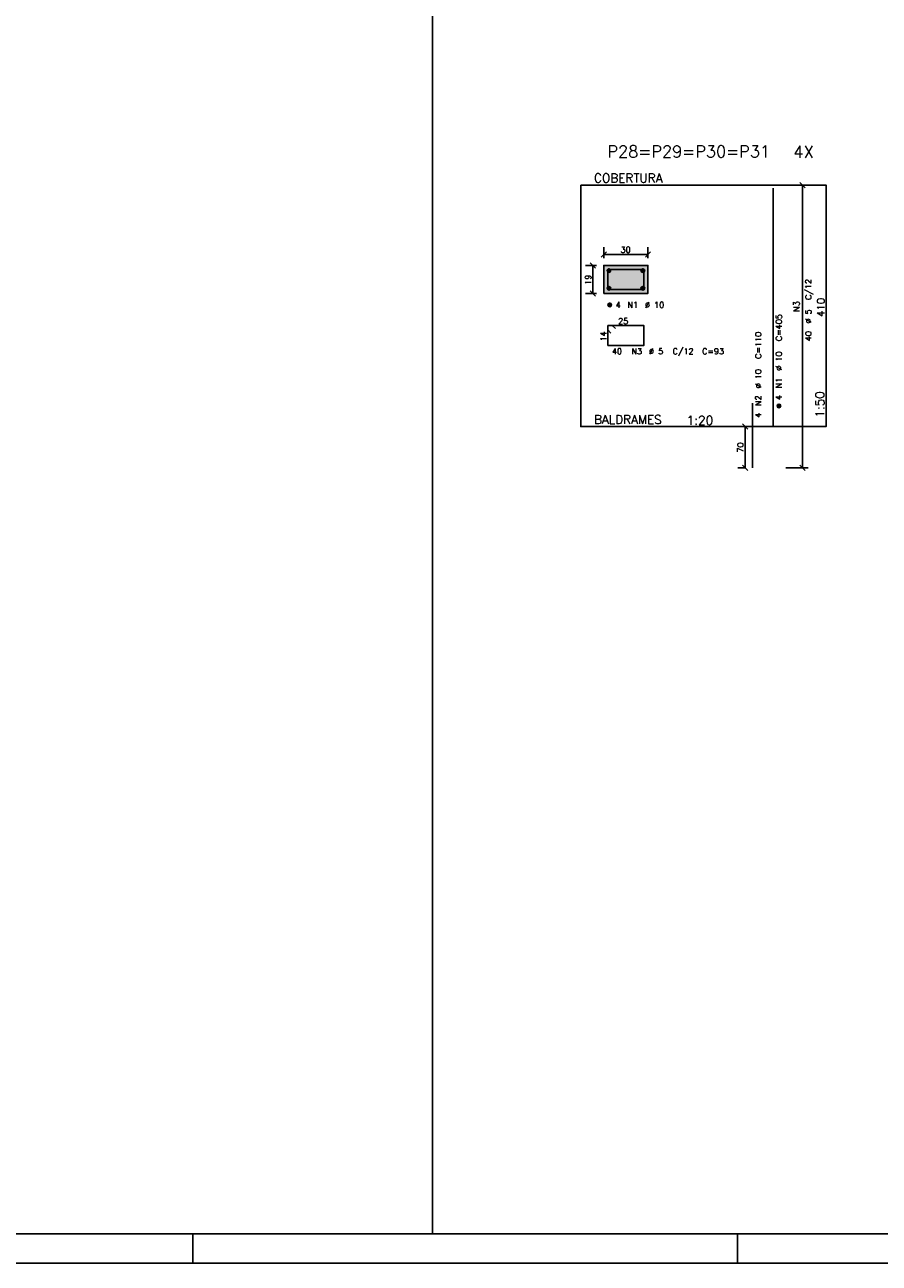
# Model space of a CAD drawing. Extents: x 0 to 116, y 0 to 84.
# Tile 7 of 22: x 55 to 84, y 0 to 42. Entities that reach past the tile are written whole.
import ezdxf

# ---------------------------------------------------------------- set-up
doc = ezdxf.new("R2010")
doc.units = 0
doc.linetypes.add('ESTILO_TQS_0002', pattern=[0.4, 0.1, -0.3])
for name, color, linetype in [('1', 7, 'CONTINUOUS'), ('12', 12, 'CONTINUOUS'), ('14', 14, 'CONTINUOUS'), ('2', 2, 'CONTINUOUS'), ('3', 3, 'CONTINUOUS'), ('4', 4, 'CONTINUOUS'), ('5', 3, 'CONTINUOUS')]:
    doc.layers.add(name, color=color, linetype=linetype)
doc.styles.get("Standard").update_dxf_attribs({"font": 'ROMANS.SHX'})

msp = doc.modelspace()

# ---------------------------------------------------------------- linework, layer by layer
at = {"layer": '1', "linetype": 'CONTINUOUS'}
for p, q in [((68.64193, 0.999997), (68.64193, 83.099997)), ((60.5, 1), (60.5, 0)), ((79, 1), (79, 0)), ((0, 0), (116, 0))]:
    msp.add_line(p, q, dxfattribs=at)
msp.add_lwpolyline([(73.672463, 36.607188), (73.672463, 28.407188), (82.004963, 28.407188), (82.004963, 36.607188), (73.672463, 36.607188)], dxfattribs=at)
at = {"layer": '1', "linetype": 'ESTILO_TQS_0002'}
msp.add_lwpolyline([(74.457463, 32.926382), (75.957463, 32.926382), (75.957463, 33.876382), (74.457463, 33.876382), (74.457463, 32.926382)], dxfattribs=at)
at = {"layer": '12', "linetype": 'CONTINUOUS'}
msp.add_lwpolyline([(2.5, 1), (115, 1), (115, 83.099998), (2.5, 83.099998), (2.5, 1)], dxfattribs=at)
at = {"layer": '14', "linetype": 'CONTINUOUS'}
for points in [[(74.457463, 32.926382), (75.957463, 32.926382), (75.957463, 33.876382)], [(74.457463, 32.926382), (75.957463, 33.876382), (74.457463, 33.876382)], [(74.457463, 32.926382), (74.457463, 33.876382), (74.457463, 32.926382)]]:
    msp.add_solid(points, dxfattribs=at)
at = {"layer": '2', "linetype": 'CONTINUOUS'}
for p, q in [((81.293352, 36.5188), (81.116575, 36.695576)), ((81.204963, 27.007188), (81.204963, 36.607188)), ((81.204963, 36.607188), (81.204963, 36.607188)), ((74.457463, 34.126382), (74.457463, 34.501382)), ((75.957463, 34.126382), (75.957463, 34.501382)), ((74.369075, 34.162994), (74.545852, 34.339771)), ((74.457463, 34.251382), (75.957463, 34.251382)), ((75.869075, 34.162994), (76.045852, 34.339771)), ((74.207463, 33.876382), (73.832463, 33.876382)), ((74.170852, 33.787994), (73.994075, 33.964771)), ((74.082463, 32.926382), (74.082463, 33.876382)), ((74.457463, 33.876382), (74.457463, 33.876382)), ((74.457463, 33.876382), (74.457463, 33.876382)), ((75.957463, 33.876382), (75.957463, 33.876382)), ((74.207463, 32.926382), (73.832463, 32.926382)), ((74.170852, 32.837994), (73.994075, 33.014771)), ((74.457463, 32.926382), (74.457463, 32.926382)), ((79.254963, 28.407188), (79.004963, 28.407188)), ((79.343352, 28.3188), (79.166575, 28.495576)), ((79.254963, 27.007188), (79.254963, 28.407188)), ((79.504963, 28.407188), (79.504963, 28.407188)), ((79.254963, 27.007188), (79.004963, 27.007188)), ((79.343352, 26.9188), (79.166575, 27.095576)), ((79.504963, 27.007188), (79.504963, 27.007188)), ((79.504963, 27.007188), (79.504963, 27.007188)), ((81.398536, 27.007188), (80.640359, 27.007188)), ((81.293352, 26.9188), (81.116575, 27.095576))]:
    msp.add_line(p, q, dxfattribs=at)
msp.add_lwpolyline([(74.457463, 32.926382), (75.957463, 32.926382), (75.957463, 33.876382), (74.457463, 33.876382), (74.457463, 32.926382)], dxfattribs=at)
at = {"layer": '3', "linetype": 'CONTINUOUS'}
for p, q in [((74.570619, 33.692571), (74.641274, 33.763225)), ((74.570628, 33.710257), (74.623644, 33.763274)), ((74.574295, 33.678569), (74.655301, 33.759576)), ((74.580345, 33.666942), (74.666935, 33.753531)), ((74.588292, 33.657211), (74.676671, 33.74559)), ((74.598025, 33.649266), (74.684623, 33.735864)), ((74.609662, 33.643225), (74.690622, 33.724185)), ((74.623636, 33.639522), (74.694356, 33.710242)), ((74.641341, 33.639549), (74.694361, 33.692569)), ((75.720619, 33.692571), (75.791274, 33.763225)), ((75.720628, 33.710257), (75.773644, 33.763274)), ((75.724295, 33.678569), (75.805301, 33.759576)), ((75.730345, 33.666942), (75.816935, 33.753531)), ((75.738292, 33.657211), (75.826671, 33.74559)), ((75.748025, 33.649266), (75.834623, 33.735864)), ((75.759662, 33.643225), (75.840622, 33.724185)), ((75.773636, 33.639522), (75.844356, 33.710242)), ((75.791341, 33.639549), (75.844361, 33.692569)), ((74.570619, 33.092571), (74.641274, 33.163225)), ((74.570628, 33.110257), (74.623644, 33.163274)), ((74.574295, 33.078569), (74.655301, 33.159576)), ((74.580345, 33.066942), (74.666935, 33.153531)), ((74.588292, 33.057211), (74.676671, 33.14559)), ((74.598025, 33.049266), (74.684623, 33.135864)), ((74.609662, 33.043225), (74.690622, 33.124185)), ((74.623636, 33.039522), (74.694356, 33.110242)), ((74.641341, 33.039549), (74.694361, 33.092569)), ((75.720619, 33.092571), (75.791274, 33.163225)), ((75.720628, 33.110257), (75.773644, 33.163274)), ((75.724295, 33.078569), (75.805301, 33.159576)), ((75.730345, 33.066942), (75.816935, 33.153531)), ((75.738292, 33.057211), (75.826671, 33.14559)), ((75.748025, 33.049266), (75.834623, 33.135864)), ((75.759662, 33.043225), (75.840622, 33.124185)), ((75.773636, 33.039522), (75.844356, 33.110242)), ((75.791341, 33.039549), (75.844361, 33.092569)), ((74.595619, 32.529183), (74.666274, 32.599837)), ((74.595628, 32.546869), (74.648644, 32.599885)), ((74.599295, 32.51518), (74.680301, 32.596187)), ((74.605345, 32.503553), (74.691935, 32.590143)), ((74.613292, 32.493822), (74.701671, 32.582202)), ((74.623025, 32.485878), (74.709623, 32.572476)), ((74.634662, 32.479837), (74.715622, 32.560797)), ((74.648636, 32.476133), (74.719356, 32.546854)), ((74.666341, 32.476161), (74.719361, 32.529181)), ((80.343119, 29.098377), (80.413774, 29.169031)), ((80.343128, 29.116063), (80.396144, 29.16908)), ((80.346795, 29.084375), (80.427801, 29.165381)), ((80.352845, 29.072747), (80.439435, 29.159337)), ((80.360792, 29.063016), (80.449171, 29.151396)), ((80.370525, 29.055072), (80.457123, 29.14167)), ((80.382162, 29.049031), (80.463122, 29.129991)), ((80.396136, 29.045328), (80.466856, 29.116048)), ((80.413841, 29.045355), (80.466861, 29.098375))]:
    msp.add_line(p, q, dxfattribs=at)
for centre in [(74.632463, 33.701382), (75.782463, 33.701382), (74.632463, 33.101382), (75.782463, 33.101382), (74.657463, 32.537994), (80.404963, 29.107188)]:
    msp.add_circle(centre, 0.0625, dxfattribs=at)
at = {"layer": '4', "linetype": 'CONTINUOUS'}
for p, q in [((80.204963, 28.407188), (80.204963, 36.507188)), ((79.504963, 27.007188), (79.504963, 29.207188))]:
    msp.add_line(p, q, dxfattribs=at)
for points in [[(74.594963, 33.738882), (74.594963, 33.063882), (75.819963, 33.063882), (75.819963, 33.738882), (74.594963, 33.738882)], [(74.851029, 31.731928), (74.744963, 31.837994), (74.594963, 31.837994), (74.594963, 31.162994), (75.819963, 31.162994), (75.819963, 31.837994), (74.594963, 31.837994), (74.594963, 31.687994), (74.701029, 31.581928)]]:
    msp.add_lwpolyline(points, dxfattribs=at)

# ---------------------------------------------------------------- texts
at = {"layer": '1', "linetype": 'CONTINUOUS'}
for s, height, p in [('4X', 0.4, (80.896483, 37.535772)), ('COBERTURA ', 0.3, (74.122463, 36.697188)), ('BALDRAMES ', 0.3, (74.122463, 28.497188))]:
    msp.add_text(s, height=height, dxfattribs=at).set_placement(p)
at = {"layer": '2', "linetype": 'CONTINUOUS'}
for s, height, p in [('1', 0.01, (81.994963, 36.607188)), ('30', 0.2, (75.027463, 34.311382)), ('4', 0.2, (74.857463, 32.437994)), ('N1', 0.2, (75.257463, 32.437994)), ('%%c 10', 0.2, (75.857463, 32.437994)), ('1:20', 0.3, (77.272463, 28.467188)), ('0', 0.01, (81.994963, 28.407188))]:
    msp.add_text(s, height=height, dxfattribs=at).set_placement(p)
for s, height, p in [('19', 0.2, (74.022463, 33.221382)), ('C/12', 0.2, (81.504963, 32.707188)), ('N3', 0.2, (81.104963, 32.307188)), ('410', 0.25, (81.954963, 32.132188)), ('%%c 5', 0.2, (81.504963, 31.907188)), ('40', 0.2, (81.504963, 31.307188)), ('1:50', 0.3, (81.944963, 28.707188)), ('70', 0.2, (79.194963, 27.527188))]:
    msp.add_text(s, height=height, rotation=90, dxfattribs=at).set_placement(p)
at = {"layer": '3', "linetype": 'CONTINUOUS'}
for s, p in [(' 25 ', (74.807463, 31.887994)), (' 40', (74.594963, 30.862994)), ('N3', (75.394963, 30.862994)), ('%%c 5', (75.994963, 30.862994)), ('C/12', (76.794963, 30.862994)), ('C=93', (77.794963, 30.862994))]:
    msp.add_text(s, height=0.2, dxfattribs=at).set_placement(p)
for s, p in [('C=405', (80.504963, 31.307188)), (' 14 ', (74.544963, 31.162994)), ('C=110', (79.804963, 30.707188)), ('%%c 10', (80.504963, 30.307188)), ('%%c 10', (79.804963, 29.707188)), ('N1', (80.504963, 29.707188)), ('N2', (79.804963, 29.107188)), ('4', (80.504963, 29.307188)), ('4', (79.804963, 28.707188))]:
    msp.add_text(s, height=0.2, rotation=90, dxfattribs=at).set_placement(p)
at = {"layer": '5', "linetype": 'CONTINUOUS'}
msp.add_text('P28=P29=P30=P31', height=0.4, dxfattribs=at).set_placement((74.58208, 37.547631))

doc.saveas('drawing.dxf')
